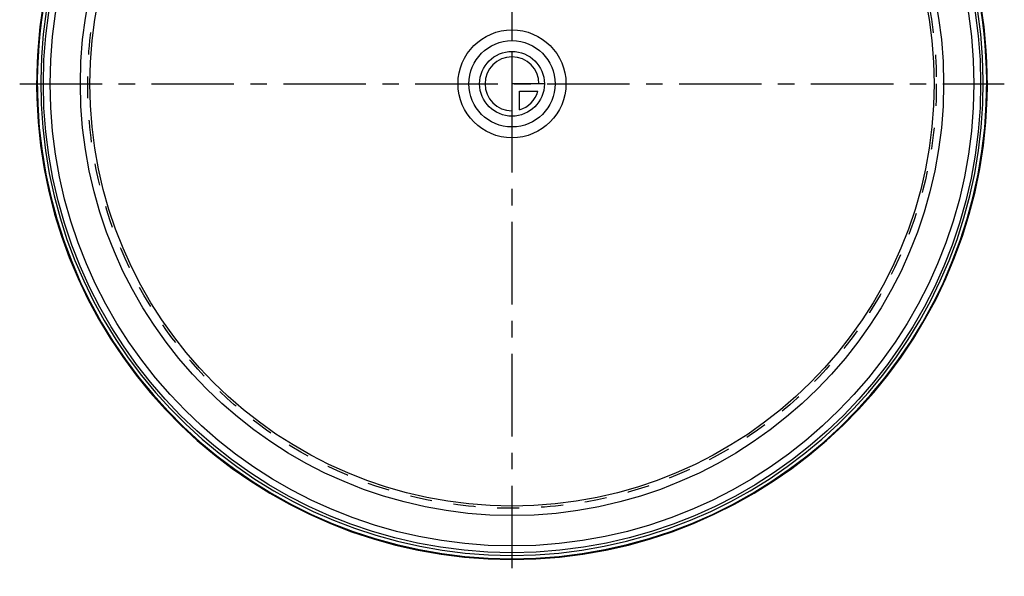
# Model space of a CAD drawing. Header units: millimetres. Extents: x 354 to 646, y 350 to 650.
# Tile 1 of 5: x 354 to 646, y 350 to 515. Entities that reach past the tile are written whole.
import ezdxf

# ---------------------------------------------------------------- set-up
doc = ezdxf.new("R2010")
doc.units = ezdxf.units.MM
doc.header["$LTSCALE"] = 65.185185
doc.linetypes.add('CENTER', pattern=[0.6, 0.375, -0.075, 0.075, -0.075])
doc.linetypes.add('HIDDEN', pattern=[0.2, 0.1, -0.1])
for name, color, linetype in [('KONST.EL_MIT_GEO', 7, 'CONTINUOUS'), ('KURVEN', 7, 'CONTINUOUS'), ('L1', 7, 'CONTINUOUS')]:
    doc.layers.add(name, color=color, linetype=linetype)

msp = doc.modelspace()

# ---------------------------------------------------------------- linework, layer by layer
at = {"layer": 'KONST.EL_MIT_GEO', "color": 7, "linetype": 'CONTINUOUS'}
for radius in [139, 137, 128, 125.2]:
    msp.add_circle((500, 495.7), radius, dxfattribs=at)
at = {"layer": 'KONST.EL_MIT_GEO', "color": 8, "linetype": 'HIDDEN'}
msp.add_circle((500, 495.7), 125.85, dxfattribs=at)
at = {"layer": 'KONST.EL_MIT_GEO', "color": 7, "linetype": 'CONTINUOUS'}
for radius, start, end in [(141, 93.4297, 86.5654), (140.79, 94.8895, 85.1105), (139.79, 94.9088, 85.0912)]:
    msp.add_arc((500, 495.7), radius, start, end, dxfattribs=at)
at = {"layer": 'KURVEN', "color": 40, "linetype": 'CONTINUOUS'}
for p, q in [((500, 505.3), (500, 487.7)), ((509.6, 495.7), (500, 495.7)), ((502.2, 493.5), (507.69, 493.5)), ((502.2, 488.01), (502.2, 493.5))]:
    msp.add_line(p, q, dxfattribs=at)
for radius in [16, 12.8, 9.6]:
    msp.add_circle((500, 495.7), radius, dxfattribs=at)
for start, end in [(0, 270), (285.962, 344.038)]:
    msp.add_arc((500, 495.7), 8, start, end, dxfattribs=at)
at = {"layer": 'L1', "color": 2, "linetype": 'CENTER'}
for p, q in [((500, 650.3), (500, 349.7)), ((353.99, 495.7), (646.01, 495.7))]:
    msp.add_line(p, q, dxfattribs=at)

doc.saveas('drawing.dxf')
